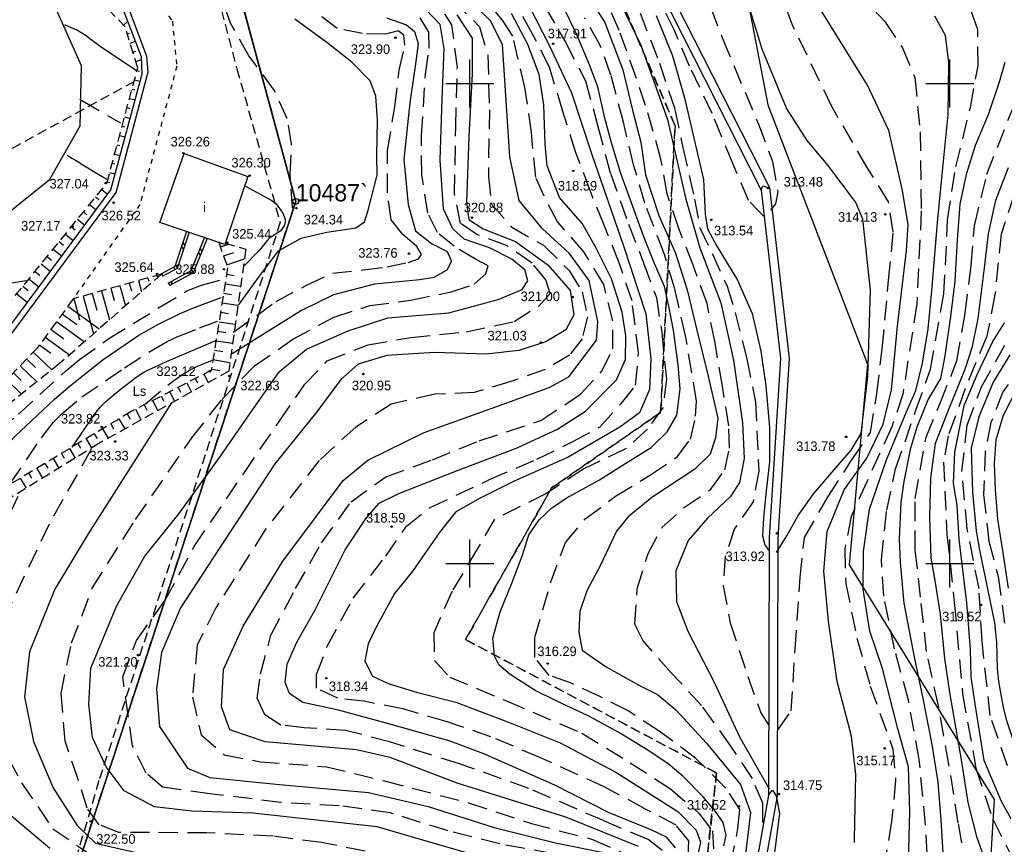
# Model space of a CAD drawing. Extents: x 4615668 to 9294084, y 5331114 to 10688993.
# Tile 95 of 181: x 4655898 to 4656001, y 5335184 to 5335270. Entities that reach past the tile are written whole.
import ezdxf
from ezdxf.enums import TextEntityAlignment as Align

# ---------------------------------------------------------------- set-up
doc = ezdxf.new("R2010")
doc.units = 0
doc.header["$MEASUREMENT"] = 0
for name, pattern in [('DROGA', [1, 0.5, -0.5]), ('GEN7', [13.75, 9.75, -1.5, 1, -1.5]), ('KONTUR', [1.5, 1, -0.5]), ('SKARPA1', [1.5, 1, -0.5]), ('UZYTEK', [1.5, 1, -0.5]), ('WARSTWICA', [3, 2, -1])]:
    doc.linetypes.add(name, pattern=pattern)
for name, color, linetype in [('1', 7, 'Continuous'), ('10', 7, 'Continuous'), ('13', 7, 'Continuous'), ('14', 7, 'Continuous'), ('17', 7, 'Continuous'), ('19', 7, 'Continuous'), ('2', 7, 'Continuous'), ('38', 7, 'Continuous'), ('45', 7, 'Continuous'), ('50', 7, 'Continuous'), ('51', 7, 'Continuous'), ('52', 7, 'Continuous'), ('59', 7, 'Continuous'), ('60', 7, 'Continuous'), ('62', 7, 'Continuous'), ('7', 4, 'GEN7'), ('9', 7, 'Continuous')]:
    doc.layers.add(name, color=color, linetype=linetype)
doc.styles.add('txt', font='TXT', dxfattribs={"height": 0.2})

# ---------------------------------------------------------------- blocks, each defined once
blk = doc.blocks.new('*M2221')
at = {"layer": '60', "color": 7, "linetype": 'Continuous'}
for p, q in [((200, 197.5), (200, 202.5)), ((250, 197.5), (250, 202.5)), ((197.5, 200), (202.5, 200)), ((247.5, 200), (252.5, 200)), ((200, 147.5), (200, 152.5)), ((250, 147.5), (250, 152.5)), ((197.5, 150), (202.5, 150)), ((247.5, 150), (252.5, 150))]:
    blk.add_line(p, q, dxfattribs=at)
blk = doc.blocks.new('WYS')
at = {"layer": '52', "color": 67, "linetype": 'Continuous'}
blk.add_circle((0, 0), 0.08, dxfattribs=at)

msp = doc.modelspace()

# ---------------------------------------------------------------- linework, layer by layer
at = {"layer": '1', "color": 2, "linetype": 'Continuous'}
msp.add_lwpolyline([(4655870.587, 5335468.295), (4655877.367, 5335426.335), (4655899.067, 5335407.035), (4655884.219, 5335384.152), (4655877.687, 5335374.085), (4655910.757, 5335310.245), (4655926.837, 5335250.755), (4655900.717, 5335171.155)], dxfattribs=at)
at = {"layer": '13', "color": 7, "linetype": 'Continuous'}
msp.add_lwpolyline([(4655915.219, 5335255.749), (4655921.85, 5335253.341), (4655919.448, 5335246.275), (4655912.67, 5335248.568)], close=True, dxfattribs=at)
at = {"layer": '17', "color": 97, "linetype": 'DROGA'}
msp.add_lwpolyline([(4655908.254, 5335277.727), (4655908.518, 5335277.527), (4655913.979, 5335269.528), (4655914.438, 5335264.825), (4655910.601, 5335250.433), (4655903.654, 5335240.607)], dxfattribs=at)
at = {"layer": '19', "color": 172, "linetype": 'Continuous'}
for p, q in [((4655915.458, 5335247.625), (4655915.742, 5335247.529)), ((4655917.317, 5335247.005), (4655917.595, 5335246.893)), ((4655914.939, 5335246.086), (4655915.127, 5335245.706)), ((4655915.075, 5335246.488), (4655915.263, 5335246.108)), ((4655916.868, 5335245.892), (4655917.033, 5335245.502)), ((4655916.709, 5335245.499), (4655916.875, 5335245.109)), ((4655914.122, 5335243.914), (4655914.254, 5335243.646)), ((4655914.308, 5335244.214), (4655914.496, 5335243.833)), ((4655915.969, 5335243.667), (4655916.135, 5335243.277)), ((4655912.846, 5335243.214), (4655912.99, 5335242.952)), ((4655915.746, 5335243.426), (4655915.864, 5335243.148)), ((4655913.575, 5335242.239), (4655913.719, 5335241.975)), ((4655913.946, 5335242.442), (4655913.827, 5335242.034))]:
    msp.add_line(p, q, dxfattribs=at)
for points in [[(4655915.458, 5335247.625), (4655914.227, 5335243.972), (4655912.846, 5335243.214)], [(4655915.742, 5335247.529), (4655914.473, 5335243.766), (4655912.99, 5335242.952)], [(4655917.317, 5335247.005), (4655915.907, 5335243.514), (4655913.575, 5335242.239)], [(4655917.595, 5335246.893), (4655916.145, 5335243.302), (4655913.719, 5335241.975)]]:
    msp.add_lwpolyline(points, dxfattribs=at)
for p in [(4655915.458, 5335247.625), (4655917.317, 5335247.005), (4655912.846, 5335243.214), (4655913.575, 5335242.239)]:
    msp.add_point(p, dxfattribs=at)
at = {"layer": '2', "color": 5, "linetype": 'Continuous'}
for p, q in [((4655910.757, 5335310.245), (4655926.837, 5335250.755)), ((4655926.837, 5335250.755), (4655910.757, 5335310.245)), ((4655926.837, 5335250.755), (4655900.717, 5335171.155)), ((4655900.717, 5335171.155), (4655926.837, 5335250.755))]:
    msp.add_line(p, q, dxfattribs=at)
at = {"layer": '2', "color": 7, "linetype": 'Continuous'}
msp.add_lwpolyline([(4656036.172, 5335469.7), (4656030.178, 5335445.941), (4656025.081, 5335436.655), (4656015.957, 5335417.469), (4656030.695, 5335405.229), (4656015.102, 5335396.918), (4656005.658, 5335368.407), (4655980.39, 5335364.286), (4655976.843, 5335342.405), (4655963.56, 5335341.56), (4655959.023, 5335319.833), (4655971.332, 5335285.182), (4655976.012, 5335260.807), (4655986.403, 5335233.793), (4655984.484, 5335212.877), (4655999.589, 5335188.436), (4655997.811, 5335159.184), (4656000.618, 5335131.708), (4656000.251, 5335129.689), (4655992.154, 5335091.844), (4655976.616, 5335069.713), (4655970.108, 5335053.159)], dxfattribs=at)
at = {"layer": '38', "color": 97, "linetype": 'Continuous'}
msp.add_lwpolyline([(4655864.669, 5335261.372), (4655866.98, 5335266.803), (4655871.759, 5335272.049), (4655876.92, 5335275.376), (4655883.423, 5335277.563), (4655889.415, 5335277.702), (4655895.941, 5335275.966), (4655897.084, 5335275.376), (4655901.725, 5335271.068), (4655904.495, 5335264.905), (4655904.356, 5335258.585), (4655901.141, 5335252.967), (4655896.188, 5335248.973), (4655890.023, 5335246.471), (4655883.769, 5335245.781), (4655877.224, 5335246.58), (4655871.197, 5335248.629), (4655866.503, 5335252.999), (4655863.852, 5335259.329)], dxfattribs=at)
at = {"layer": '45', "color": 219, "linetype": 'Continuous'}
for points in [[(4655963.579, 5335337.666), (4655957.091, 5335326.026), (4655958.902, 5335306.864), (4655958.995, 5335303.919), (4655955.712, 5335297.688), (4655963.527, 5335275.147), (4655975.295, 5335251.936), (4655977.334, 5335234.376), (4655976.134, 5335215.726), (4655976.083, 5335188.898), (4655970.056, 5335155.098), (4655990.54, 5335136.328), (4655993.324, 5335129.589), (4655989.286, 5335123.761), (4655984.694, 5335114.345), (4655990.284, 5335100.002), (4655986.644, 5335097.536), (4655982.796, 5335092.494), (4655980.447, 5335081.01), (4655968.666, 5335063.39), (4655969.177, 5335054.398)], [(4655964.529, 5335337.522), (4655958.013, 5335325.832), (4655959.801, 5335306.921), (4655959.902, 5335303.71), (4655956.69, 5335297.614), (4655964.357, 5335275.5), (4655976.17, 5335252.2), (4655978.237, 5335234.399), (4655977.034, 5335215.696), (4655976.983, 5335188.818), (4655971.029, 5335155.427), (4655991.295, 5335136.856), (4655994.343, 5335129.479), (4655990.065, 5335123.305), (4655985.676, 5335114.305), (4655991.383, 5335099.66), (4655987.27, 5335096.873), (4655983.636, 5335092.112), (4655981.293, 5335080.657), (4655969.582, 5335063.14), (4655970.076, 5335054.449)], [(4655867.271, 5335207.818), (4655888.678, 5335228.004), (4655896.686, 5335237.22), (4655907.571, 5335251.953), (4655910.819, 5335264.04), (4655910.755, 5335265.819), (4655907.965, 5335273.15), (4655899.531, 5335280.236), (4655890.148, 5335283.021), (4655869.682, 5335283.013), (4655845.586, 5335283.907)], [(4655868.295, 5335208.094), (4655889.11, 5335227.586), (4655897.154, 5335236.844), (4655908.119, 5335251.685), (4655911.477, 5335264.253), (4655911.307, 5335265.841), (4655908.475, 5335273.504), (4655899.821, 5335280.776), (4655890.236, 5335283.621), (4655869.694, 5335283.613), (4655845.608, 5335284.507)], [(4655975.295, 5335251.936), (4655975.481, 5335252.381), (4655976.073, 5335252.17)], [(4655976.083, 5335188.898), (4655976.488, 5335189.397), (4655976.883, 5335188.826)]]:
    msp.add_lwpolyline(points, dxfattribs=at)
at = {"layer": '50', "color": 245, "linetype": 'WARSTWICA'}
for points in [[(4655975.553, 5335249.227), (4655973.99, 5335250.845), (4655972.376, 5335254.69), (4655970.207, 5335259.9), (4655967.837, 5335264.857), (4655966.282, 5335268.57), (4655963.861, 5335273.476), (4655961.39, 5335278.079), (4655959.877, 5335282.379), (4655957.658, 5335286.274), (4655954.686, 5335292.262), (4655953.526, 5335295.095), (4655953.425, 5335298.231), (4655953.072, 5335301.924), (4655952.825, 5335305.586), (4655951.463, 5335310.492), (4655950.455, 5335314.893), (4655949.194, 5335318.737), (4655948.035, 5335323.451), (4655947.833, 5335328.105), (4655947.682, 5335332.556)], [(4655975.013, 5335332.184), (4655971.482, 5335328.327), (4655969.172, 5335324.969), (4655968.418, 5335322.605), (4655968.37, 5335319.767), (4655969.41, 5335315.102), (4655970.683, 5335310.325), (4655971.252, 5335307.988), (4655970.922, 5335304.299), (4655969.319, 5335299.286), (4655967.857, 5335294.841), (4655966.778, 5335288.725), (4655966.637, 5335281.631), (4655967.91, 5335276.524), (4655971.305, 5335267.659), (4655975.03, 5335258.815), (4655976.489, 5335254.907), (4655977.054, 5335251.739), (4655976.819, 5335250.509), (4655976.3, 5335249.847)], [(4655926.496, 5335250.04), (4655926.246, 5335253.603), (4655926.396, 5335256.714), (4655925.946, 5335259.374), (4655924.598, 5335262.356), (4655921.946, 5335265.919), (4655920.045, 5335269.331), (4655918.298, 5335274.184), (4655916.947, 5335277.496), (4655915.596, 5335280.557), (4655914.195, 5335283.016), (4655912.694, 5335284.321), (4655910.643, 5335285.224), (4655908.892, 5335285.475)], [(4655977.079, 5335195.724), (4655978.452, 5335197.68), (4655978.851, 5335204.079), (4655979.382, 5335211.59), (4655979.816, 5335215.732), (4655982.297, 5335219.998), (4655984.734, 5335223.775), (4655986.684, 5335226.664), (4655987.348, 5335230.708), (4655987.922, 5335235.404), (4655988.586, 5335242.514), (4655989.072, 5335247.589), (4655988.585, 5335250.7), (4655986.369, 5335254.299), (4655982.692, 5335260.566), (4655978.579, 5335269.117), (4655975.877, 5335276.45)], [(4655965.016, 5335183.121), (4655963.539, 5335184.261), (4655958.883, 5335186.229), (4655951.1, 5335189.591), (4655943.885, 5335192.156), (4655936.613, 5335194.435), (4655932.011, 5335195.632), (4655927.715, 5335195.903), (4655925.273, 5335196.188), (4655923.625, 5335197.271), (4655922.83, 5335198.98), (4655923.17, 5335201.544), (4655924.25, 5335205.573), (4655926.806, 5335210.417), (4655929.528, 5335215.175), (4655932.595, 5335219.449), (4655936.232, 5335222.07), (4655941.061, 5335223.837), (4655945.931, 5335225.81), (4655952.351, 5335227.919), (4655956.498, 5335230.654), (4655958.714, 5335233.048), (4655959.85, 5335235.384), (4655959.85, 5335238.29), (4655958.921, 5335242.086), (4655956.841, 5335245.501), (4655954.114, 5335248.636), (4655952.693, 5335251.314), (4655951.829, 5335253.29), (4655951.387, 5335257.924), (4655950.705, 5335262.632), (4655949.446, 5335267.978), (4655948.432, 5335269.528), (4655945.933, 5335272.605)], [(4655985.025, 5335272.931), (4655988.181, 5335269.481), (4655990.043, 5335266.756), (4655991.311, 5335263.665), (4655991.88, 5335258.015), (4655991.99, 5335249.752), (4655991.529, 5335240.08), (4655990.062, 5335230.653), (4655988.923, 5335227.247), (4655986.316, 5335221.539), (4655984.675, 5335217.904), (4655984.018, 5335214.542), (4655984.128, 5335210.908), (4655985.289, 5335205.26), (4655986.67, 5335200.247), (4655989.036, 5335193.676), (4655989.321, 5335190.415), (4655988.883, 5335186.142), (4655988.182, 5335181.813)], [(4655943.218, 5335271.717), (4655945.985, 5335268.951), (4655946.837, 5335265.988), (4655947.008, 5335260.289), (4655946.894, 5335253.337), (4655947.236, 5335250.46), (4655949.338, 5335248.067), (4655952.633, 5335246.186), (4655955.304, 5335243.565), (4655956.667, 5335241.343), (4655957.235, 5335238.721), (4655956.667, 5335236.442), (4655955.36, 5335234.732), (4655952.804, 5335233.251), (4655949.224, 5335231.97), (4655945.417, 5335230.83), (4655941.327, 5335230.659), (4655936.782, 5335229.633), (4655933.089, 5335227.24), (4655929.282, 5335223.764), (4655923.622, 5335216.494), (4655918.509, 5335208.402), (4655916.577, 5335204.527), (4655916.074, 5335199.087), (4655916.983, 5335195.155), (4655919.369, 5335193.103), (4655923.119, 5335192.362), (4655930.05, 5335191.85), (4655936.072, 5335190.368), (4655944.843, 5335188.099), (4655951.376, 5335185.934), (4655957.739, 5335184.281), (4655961.205, 5335182.742)], [(4655920.328, 5335237.114), (4655924.809, 5335240.339), (4655928.025, 5335242.049), (4655930.655, 5335243.27), (4655933.87, 5335243.612), (4655936.34, 5335243.94), (4655938.532, 5335244.38), (4655939.604, 5335244.771), (4655939.945, 5335245.211), (4655939.458, 5335246.041), (4655937.996, 5335247.312), (4655936.779, 5335248.827), (4655936.389, 5335251.661), (4655936.389, 5335256.058), (4655937.163, 5335260.612), (4655937.602, 5335264.423), (4655938.186, 5335267.013), (4655938.089, 5335268.088), (4655937.504, 5335268.528), (4655936.189, 5335268.186), (4655933.802, 5335268.235), (4655931.132, 5335268.764), (4655927.625, 5335271.402)], [(4655975.474, 5335186.036), (4655975.474, 5335188.051), (4655974.395, 5335190.626), (4655972.163, 5335193.984), (4655969.112, 5335198.238), (4655965.95, 5335201.634), (4655963.02, 5335204.964), (4655962.164, 5335206.718), (4655962.387, 5335210.375), (4655963.54, 5335214.07), (4655964.991, 5335216.794), (4655967.327, 5335218.895), (4655970.08, 5335220.761), (4655971.531, 5335222.776), (4655972.015, 5335225.053), (4655971.941, 5335227.366), (4655971.271, 5335231.508), (4655970.489, 5335236.192), (4655969.671, 5335240.11), (4655968.226, 5335244.117), (4655966.738, 5335247.923), (4655965.51, 5335251.543), (4655964.877, 5335255.162), (4655963.28, 5335260.731), (4655962.313, 5335263.567), (4655960.527, 5335268.567), (4655958.853, 5335272.336)], [(4655992.76, 5335179.767), (4655992.431, 5335185.749), (4655991.777, 5335192.614), (4655990.655, 5335198.788), (4655989.184, 5335204.146), (4655988.089, 5335209.634), (4655987.845, 5335213.457), (4655988.393, 5335218.589), (4655989.322, 5335222.879), (4655991.428, 5335228.998), (4655992.957, 5335233.258), (4655994.353, 5335241.106), (4655994.735, 5335248.83), (4655995.583, 5335254.359), (4655997.115, 5335260.534), (4655997.908, 5335264.882), (4655997.881, 5335268.614), (4655996.841, 5335271.632)], [(4655967.702, 5335182.533), (4655967.764, 5335184.138), (4655966.471, 5335185.743), (4655963.209, 5335187.472), (4655958.962, 5335189.756), (4655952.272, 5335192.805), (4655947.164, 5335194.966), (4655942.486, 5335196.571), (4655937.993, 5335197.867), (4655933.931, 5335198.67), (4655931.223, 5335198.979), (4655929.007, 5335200.028), (4655929.007, 5335201.448), (4655930.115, 5335204.411), (4655932.822, 5335209.399), (4655936.207, 5335213.782), (4655938.361, 5335216.93), (4655940.823, 5335218.844), (4655947.031, 5335221.779), (4655951.954, 5335223.878), (4655955.709, 5335225.73), (4655958.54, 5335227.273), (4655960.756, 5335229.743), (4655962.233, 5335231.595), (4655962.541, 5335234.928), (4655961.864, 5335240.389), (4655960.51, 5335244.34), (4655958.971, 5335248.291), (4655957.494, 5335251.872), (4655956.017, 5335255.822), (4655954.67, 5335260.104), (4655953.254, 5335264.734), (4655951.469, 5335268.253), (4655949.869, 5335271.154)], [(4655952.787, 5335271.061), (4655954.923, 5335267.329), (4655957.016, 5335263.316), (4655958.308, 5335258.562), (4655959.601, 5335253.685), (4655961.509, 5335248.376), (4655963.104, 5335244.26), (4655964.397, 5335240.741), (4655964.951, 5335237.099), (4655965.442, 5335232.261), (4655965.073, 5335229.236), (4655963.472, 5335227.013), (4655961.195, 5335224.976), (4655956.825, 5335222.877), (4655952.886, 5335220.284), (4655947.532, 5335217.63), (4655945.763, 5335214.572), (4655943.117, 5335210.127), (4655941.209, 5335205.806), (4655941.27, 5335202.904), (4655942.871, 5335201.176), (4655948.779, 5335198.706), (4655956.633, 5335195.343), (4655961.68, 5335192.256), (4655965.865, 5335189.54), (4655968.82, 5335187.009), (4655970.235, 5335185.157), (4655970.358, 5335183.305)], [(4655962.695, 5335270.375), (4655964.728, 5335265.138), (4655966.327, 5335260.324), (4655967.146, 5335256.369), (4655968.374, 5335250.982), (4655968.932, 5335247.997), (4655970.197, 5335245.31), (4655971.759, 5335241.914), (4655972.613, 5335239.175), (4655973.803, 5335234.361), (4655974.734, 5335229.846), (4655975.066, 5335222.628), (4655974.471, 5335219.456), (4655972.537, 5335216.657), (4655971.569, 5335213.747), (4655971.348, 5335210.701), (4655972.092, 5335206.857), (4655973.914, 5335201.241), (4655975.291, 5335197.472), (4655976.072, 5335196.203)], [(4655937.001, 5335182.481), (4655929.506, 5335183.945), (4655924.433, 5335184.617), (4655917.541, 5335184.953), (4655911.607, 5335185.001), (4655908.414, 5335184.995), (4655906.356, 5335185.811), (4655905.112, 5335187.539), (4655904.155, 5335190.515), (4655902.815, 5335194.499), (4655902.384, 5335199.492), (4655903.482, 5335204.743), (4655905.636, 5335210.455), (4655910.135, 5335217.608), (4655916.012, 5335226.114), (4655919.122, 5335230.098), (4655922.52, 5335233.602), (4655926.541, 5335236.386), (4655930.8, 5335238.691), (4655934.533, 5335239.891), (4655938.793, 5335240.467), (4655943.036, 5335241.318), (4655945.429, 5335242.134), (4655946.626, 5335243.19), (4655946.865, 5335244.054), (4655945.573, 5335244.726), (4655943.323, 5335246.071), (4655941.601, 5335247.511), (4655940.595, 5335249.527), (4655939.972, 5335253.531), (4655939.924, 5335257.611), (4655940.355, 5335263.996), (4655940.736, 5335266.695), (4655940.688, 5335268.375), (4655939.779, 5335269.864)], [(4655953.647, 5335182.781), (4655948.079, 5335183.806), (4655942.707, 5335185.157), (4655936.685, 5335187.038), (4655931.345, 5335187.779), (4655925.266, 5335188.121), (4655917.88, 5335189.032), (4655912.937, 5335189.716), (4655911.256, 5335191.177), (4655909.836, 5335194.026), (4655909.381, 5335197.218), (4655908.813, 5335201.206), (4655910.232, 5335204.999), (4655913.243, 5335209.215), (4655916.254, 5335214.8), (4655921.417, 5335222.411), (4655925.109, 5335227.825), (4655927.78, 5335231.7), (4655930.109, 5335234.15), (4655934.37, 5335235.802), (4655938.836, 5335236.581), (4655944.574, 5335237.151), (4655949.574, 5335238.234), (4655952.187, 5335239.886), (4655953.324, 5335241.14), (4655952.869, 5335242.565), (4655951.449, 5335244.331), (4655948.779, 5335246.155), (4655945.711, 5335247.294), (4655944.006, 5335248.434), (4655943.383, 5335251.539), (4655943.496, 5335258.548), (4655943.667, 5335264.726), (4655943.096, 5335269.164), (4655942.36, 5335270.31)], [(4655972.16, 5335181.626), (4655972.898, 5335185.405), (4655973.084, 5335187.383), (4655971.633, 5335189.622), (4655968.508, 5335192.719), (4655964.687, 5335195.538), (4655961.451, 5335197.665), (4655958.512, 5335199.158), (4655955.461, 5335200.576), (4655953.229, 5335201.36), (4655951.74, 5335203.226), (4655951.74, 5335205.315), (4655953.381, 5335211), (4655954.944, 5335215.216), (4655956.99, 5335217.679), (4655960.152, 5335220.03), (4655963.794, 5335222.253), (4655966.584, 5335224.156), (4655967.96, 5335225.985), (4655968.481, 5335228.373), (4655968.593, 5335229.94), (4655967.44, 5335236.747), (4655966.324, 5335241.635), (4655965.208, 5335245.329), (4655963.202, 5335250.562), (4655962.012, 5335254.555), (4655960.97, 5335258.996), (4655959.668, 5335263.921), (4655958.484, 5335267.143), (4655956.921, 5335269.868)], [(4655904.318, 5335261.412), (4655904.637, 5335261.226), (4655908.582, 5335258.93)], [(4656001.133, 5335176.679), (4655998.65, 5335178.361), (4655996.747, 5335180.981), (4655995.844, 5335185.995), (4655994.877, 5335192.09), (4655993.781, 5335198.204), (4655992.529, 5335203.871), (4655991.917, 5335209.5), (4655991.368, 5335214.449), (4655991.339, 5335219.792), (4655992.5, 5335226.197), (4655993.951, 5335229.735), (4655995.693, 5335234.135), (4655996.563, 5335239.116), (4655997.176, 5335244.113), (4655997.53, 5335248.221), (4655998.82, 5335253.591), (4656001.655, 5335260.78)], [(4656001.665, 5335251.471), (4656000.302, 5335247.341), (4655999.668, 5335241.011), (4655998.833, 5335236.723), (4655996.565, 5335231.245), (4655994.795, 5335226.321), (4655994.296, 5335223.571), (4655994.664, 5335216.034), (4655995.432, 5335209), (4655996.299, 5335199.448), (4655997.668, 5335191.711), (4655999.433, 5335186.38), (4656001.704, 5335181.891)], [(4655886.395, 5335214.946), (4655890.647, 5335220.967), (4655892.593, 5335223.649), (4655893.699, 5335224.881), (4655897.951, 5335228.595), (4655902.854, 5335233.061), (4655904.301, 5335234.266), (4655907.357, 5335236.473), (4655912.65, 5335239.721), (4655915.486, 5335241.421), (4655917.002, 5335242.029), (4655919.554, 5335242.731)], [(4655897.092, 5335221.356), (4655900.344, 5335226.123), (4655901.574, 5335227.698), (4655902.498, 5335228.665), (4655904.547, 5335230.389), (4655908.999, 5335233.399), (4655911.93, 5335235.299), (4655913.452, 5335236.159), (4655914.55, 5335236.675), (4655916.804, 5335237.564), (4655918.805, 5335238.317)], [(4656000.961, 5335191.945), (4655999.171, 5335197.174), (4655998.321, 5335204.943), (4655998.01, 5335210.406), (4655996.765, 5335216.651), (4655996.224, 5335222.61), (4655996.768, 5335227.449), (4655998.247, 5335231.43), (4656000.893, 5335236.113)], [(4655911.201, 5335229.686), (4655913.502, 5335231.593), (4655914.141, 5335232.098), (4655914.471, 5335232.34), (4655914.978, 5335232.685), (4655915.499, 5335233.007), (4655915.765, 5335233.159), (4655916.307, 5335233.441), (4655916.583, 5335233.571), (4655917.004, 5335233.751), (4655918.255, 5335234.252)], [(4656002.729, 5335234.136), (4656000.492, 5335230.899), (4655999.247, 5335227.707), (4655998.659, 5335224.653), (4655998.486, 5335220.212), (4655999.04, 5335215.343), (4656000.009, 5335211.666), (4656000.666, 5335206.808)], [(4655905.52, 5335224.921), (4655901.136, 5335217.105), (4655896.947, 5335208.311), (4655895.535, 5335204.403), (4655894.714, 5335199.306), (4655895.542, 5335195.3), (4655898.27, 5335190.17), (4655901.533, 5335185.383), (4655905.705, 5335182.519)]]:
    msp.add_lwpolyline(points, dxfattribs=at)
at = {"layer": '50', "color": 7, "linetype": 'Continuous'}
for points in [[(4655951.092, 5335285.91), (4655951.947, 5335284.291), (4655955.696, 5335278.632), (4655959.737, 5335273.369), (4655962.761, 5335267.04), (4655965.563, 5335259.292), (4655967.456, 5335250.998), (4655968.932, 5335245.909), (4655971.12, 5335240.197), (4655972.445, 5335234.196), (4655973.353, 5335227.686), (4655973.543, 5335223.964), (4655973.05, 5335221.458), (4655972.104, 5335220.014), (4655969.718, 5335217.736), (4655967.715, 5335215.436), (4655966.427, 5335212.246), (4655966.503, 5335209.056), (4655967.677, 5335205.979), (4655970.399, 5335200.721), (4655973.049, 5335194.948), (4655976.151, 5335189.541)], [(4655985.044, 5335183.962), (4655985.038, 5335184.292), (4655985.189, 5335191.053), (4655984.735, 5335195.041), (4655983.221, 5335200.738), (4655982.31, 5335207.02), (4655981.855, 5335212.223), (4655982.196, 5335216.363), (4655983.97, 5335220.698), (4655986.318, 5335224.002), (4655988.022, 5335227.534), (4655988.892, 5335231.105), (4655989.53, 5335237.757), (4655990.439, 5335245.619), (4655990.628, 5335248.316), (4655990.022, 5335251.886), (4655988.621, 5335258.129), (4655986.387, 5335262.877), (4655980.601, 5335272.242), (4655977.616, 5335278.191)], [(4655962.527, 5335183.522), (4655954.967, 5335186.59), (4655943.656, 5335190.121), (4655936.653, 5335192.818), (4655933.17, 5335193.61), (4655923.647, 5335194.445), (4655919.982, 5335195.706), (4655919.088, 5335198.092), (4655919.319, 5335201.97), (4655921.339, 5335206.485), (4655925.493, 5335213.281), (4655931.783, 5335221.674), (4655934.333, 5335223.792), (4655940.193, 5335226.683), (4655947.176, 5335229.172), (4655953.244, 5335231.356), (4655955.276, 5335232.482), (4655958.167, 5335236.293), (4655958.306, 5335238.249), (4655957.386, 5335242.522), (4655955.308, 5335245.359), (4655952.538, 5335247.906), (4655950.115, 5335250.858), (4655949.135, 5335255.394), (4655948.385, 5335267.087), (4655947.115, 5335269.576), (4655944.345, 5335272.296)], [(4655890.102, 5335217.258), (4655893.304, 5335221.473), (4655894.647, 5335223.124), (4655897.556, 5335226.241), (4655901.709, 5335230.155), (4655903.356, 5335231.572), (4655906.762, 5335234.269), (4655910.495, 5335236.805), (4655912.459, 5335237.924), (4655914.804, 5335239.082), (4655916.011, 5335239.579), (4655919.063, 5335240.734)], [(4656001.209, 5335234.758), (4655999.471, 5335231.918), (4655997.985, 5335228.32), (4655997.176, 5335225.024), (4655997.316, 5335220.47)], [(4655997.316, 5335220.47), (4655997.72, 5335216.429), (4655998.045, 5335214.426), (4655998.857, 5335210.571), (4655999.614, 5335206.832), (4655999.833, 5335204.811), (4655999.909, 5335202.087), (4656000.034, 5335200.732), (4656000.529, 5335198.012), (4656000.869, 5335196.671), (4656001.519, 5335194.689), (4656002.462, 5335192.445), (4656003.014, 5335191.365)], [(4655976.883, 5335188.826), (4655977.211, 5335186.971), (4655976.643, 5335182.376), (4655975.848, 5335174.476), (4655975.281, 5335167.928), (4655974.94, 5335162.155), (4655975.243, 5335160.94), (4655976.758, 5335160.446), (4655979.029, 5335160.636), (4655981.642, 5335161.928), (4655984.028, 5335163.599), (4655985.837, 5335165.795), (4655986.443, 5335167.922), (4655986.481, 5335169.669), (4655985.8, 5335171.985), (4655985.383, 5335174.416), (4655985.16, 5335179.214)]]:
    msp.add_lwpolyline(points, dxfattribs=at)
at = {"layer": '50', "color": 216, "linetype": 'Continuous'}
for points in [[(4655971.427, 5335183.59), (4655971.683, 5335184.714), (4655971.362, 5335186.043), (4655970.571, 5335187.2), (4655969.247, 5335188.743), (4655967.137, 5335190.874), (4655965.619, 5335192.138), (4655963.611, 5335193.51), (4655960.497, 5335195.411), (4655957.356, 5335197.125), (4655953.944, 5335198.705), (4655951.764, 5335199.777), (4655949.158, 5335201.448), (4655947.983, 5335202.477), (4655947.534, 5335203.377), (4655947.366, 5335205.231), (4655948.135, 5335207.975), (4655949.353, 5335210.975), (4655950.442, 5335213.874), (4655951.126, 5335215.995), (4655952.173, 5335217.56), (4655953.477, 5335218.803), (4655954.994, 5335219.831), (4655958.471, 5335221.748), (4655961.227, 5335223.462), (4655963.867, 5335225.124), (4655965.533, 5335226.753), (4655966.516, 5335228.489), (4655966.858, 5335231.232), (4655966.666, 5335233.696), (4655966.194, 5335237.344), (4655965.681, 5335239.83), (4655965.233, 5335241.888), (4655964.207, 5335244.266), (4655963.081, 5335247.06), (4655961.82, 5335250.596), (4655960.69, 5335253.647), (4655959.729, 5335256.84), (4655959.045, 5335259.412), (4655958.299, 5335262.677), (4655957.422, 5335264.992), (4655956.14, 5335268.035), (4655954.159, 5335272.216)], [(4655957.432, 5335271.911), (4655959.026, 5335269.406), (4655960.904, 5335264.446), (4655961.901, 5335260.256), (4655962.782, 5335256.911), (4655963.281, 5335253.528), (4655964.658, 5335249.278), (4655966.383, 5335245.357), (4655967.609, 5335241.529), (4655968.605, 5335237.338), (4655969.755, 5335232.686), (4655970.789, 5335228.172), (4655970.559, 5335226.134), (4655969.984, 5335224.404), (4655968.413, 5335222.866), (4655963.928, 5335219.906), (4655961.442, 5335217.885), (4655960.254, 5335216.386), (4655958.567, 5335212.849), (4655957.149, 5335210.158), (4655956.421, 5335208.005), (4655956.309, 5335205.872), (4655956.654, 5335203.989), (4655959.184, 5335202.259), (4655962.634, 5335200.298), (4655964.512, 5335199.375), (4655966.428, 5335197.761), (4655969.603, 5335194.314), (4655973.168, 5335190.008), (4655974.196, 5335187.067), (4655973.544, 5335181.608)], [(4655976.921, 5335214.166), (4655977.999, 5335215.905), (4655979.17, 5335218.021), (4655980.8, 5335220.324), (4655983.096, 5335223.003), (4655984.689, 5335224.836), (4655985.72, 5335226.575), (4655986.423, 5335232.498), (4655986.705, 5335241.497), (4655985.919, 5335248.901), (4655985.164, 5335250.651), (4655982.303, 5335254.502), (4655980.1, 5335257.087), (4655977.944, 5335260.471), (4655975.418, 5335266.605), (4655973.824, 5335271.869)], [(4655946.659, 5335182.292), (4655940.068, 5335184.206), (4655935.321, 5335185.596), (4655922.364, 5335187.023), (4655916.021, 5335187.234), (4655912.115, 5335187.655), (4655908.974, 5335189.336), (4655907.083, 5335191.822), (4655905.655, 5335194.897), (4655905.279, 5335198.383), (4655905.489, 5335202.133), (4655908.18, 5335208.647), (4655911.12, 5335213.787), (4655914.684, 5335218.238), (4655919.01, 5335224.22), (4655922.112, 5335228.713), (4655925.094, 5335233.01), (4655927.95, 5335235.369), (4655932.276, 5335237.265), (4655936.421, 5335238.635), (4655942.763, 5335239.141), (4655947.929, 5335240.531), (4655950.408, 5335241.584), (4655950.996, 5335242.469), (4655950.702, 5335243.607), (4655949.358, 5335244.744), (4655947.005, 5335245.924), (4655944.359, 5335246.808), (4655943.184, 5335247.887), (4655942.218, 5335249.993), (4655941.882, 5335255.041), (4655942.092, 5335261.402), (4655942.301, 5335266.688), (4655941.881, 5335269.174), (4655940.369, 5335270.732)], [(4655966.382, 5335183.394), (4655965.467, 5335184.495), (4655963.851, 5335185.259), (4655959.474, 5335187.049), (4655953.803, 5335189.924), (4655946.408, 5335193.185), (4655942.932, 5335194.5), (4655936.407, 5335196.365), (4655931.275, 5335197.73), (4655929.019, 5335198.22), (4655927.586, 5335198.556), (4655926.184, 5335199.473), (4655925.726, 5335200.636), (4655925.94, 5335202.532), (4655926.946, 5335204.825), (4655928.832, 5335208.114), (4655931.973, 5335214.445), (4655934.105, 5335217.65), (4655935.538, 5335219.301), (4655937.58, 5335220.31), (4655943.578, 5335222.682), (4655949.908, 5335225.09), (4655954.085, 5335227.017), (4655957.012, 5335228.882), (4655960.236, 5335232.174), (4655961.182, 5335234.284), (4655961.212, 5335236.761), (4655960.846, 5335239.207), (4655959.718, 5335242.674), (4655958.133, 5335245.885), (4655956.7, 5335248.423), (4655954.291, 5335251.145), (4655953.015, 5335254.467), (4655952.802, 5335256.7), (4655952.68, 5335260.813), (4655952.192, 5335263.963), (4655951.003, 5335267.082), (4655949.3, 5335270.339)], [(4655951.175, 5335271.037), (4655953.201, 5335267.106), (4655955.544, 5335262.046), (4655957.706, 5335255.54), (4655960.941, 5335246.222), (4655963.283, 5335239.039), (4655963.823, 5335234.365), (4655963.687, 5335231.157), (4655962.651, 5335228.717), (4655960.58, 5335227.226), (4655955.22, 5335224.109), (4655949.511, 5335221.561), (4655946.043, 5335219.845), (4655943.52, 5335218.399), (4655941.764, 5335216.23), (4655939.016, 5335212.255), (4655937.124, 5335209.905), (4655935.232, 5335206.472), (4655934.377, 5335204.665), (4655934.019, 5335202.831), (4655934.829, 5335201.295), (4655936.451, 5335200.527), (4655939.514, 5335199.579), (4655943.523, 5335198.585), (4655949.005, 5335196.474), (4655954.365, 5335194.35), (4655960.175, 5335191.278), (4655966.645, 5335187.183), (4655968.537, 5335185.241), (4655968.987, 5335183.976), (4655968.537, 5335181.852)], [(4655943.598, 5335270.19), (4655945.194, 5335267.747), (4655945.194, 5335264.04), (4655944.858, 5335257.509), (4655944.608, 5335250.625), (4655944.86, 5335248.855), (4655946.372, 5335247.886), (4655949.732, 5335246.58), (4655953.093, 5335244.137), (4655955.403, 5335241.483), (4655955.812, 5335238.935), (4655954.972, 5335237.376), (4655952.872, 5335236.112), (4655950.058, 5335235.227), (4655946.656, 5335234.848), (4655941.279, 5335235.017), (4655936.304, 5335234.68), (4655933.322, 5335233.795), (4655931.516, 5335232.194), (4655929.038, 5335228.824), (4655924.637, 5335223.413), (4655919.345, 5335215.324), (4655914.82, 5335208.398), (4655912.846, 5335203.764), (4655912.342, 5335199.972), (4655912.638, 5335196.032), (4655915.57, 5335191.7), (4655917.888, 5335190.723), (4655925.137, 5335190.013), (4655934.419, 5335189.17), (4655940.61, 5335187.708), (4655947.499, 5335185.517), (4655953.883, 5335183.916), (4655959.049, 5335182.863)], [(4655936.285, 5335269.887), (4655938.38, 5335269.154), (4655939.208, 5335268.47), (4655939.597, 5335267.199), (4655939.354, 5335265.343), (4655938.725, 5335261.019), (4655938.092, 5335255.106), (4655938.53, 5335250.416), (4655939.31, 5335247.679), (4655940.962, 5335246.377), (4655942.618, 5335245.547), (4655943.057, 5335244.521), (4655942.57, 5335243.592), (4655941.206, 5335242.81), (4655939.744, 5335242.566), (4655935.019, 5335242.126), (4655930.781, 5335241.003), (4655927.431, 5335239.396), (4655923.924, 5335237.198), (4655920.222, 5335234.852)], [(4655920.855, 5335239.934), (4655923.047, 5335242.963), (4655925.044, 5335245.602), (4655927.383, 5335246.921), (4655930.062, 5335247.556), (4655933.082, 5335247.996), (4655934.008, 5335248.631), (4655934.391, 5335249.834), (4655935.317, 5335253.499), (4655935.268, 5335255.551), (4655935.365, 5335259.216), (4655935.17, 5335261.708), (4655934.586, 5335263.32), (4655932.686, 5335265.275), (4655930.064, 5335267.309), (4655926.751, 5335269.752)], [(4655964.374, 5335270.115), (4655966.061, 5335265.932), (4655967.367, 5335261.4), (4655968.445, 5335256.746), (4655969.289, 5335253.033), (4655969.476, 5335249.414), (4655969.711, 5335247.909), (4655970.695, 5335246.076), (4655972.844, 5335242.534), (4655974.391, 5335239.055), (4655975.281, 5335235.154), (4655975.797, 5335231.534), (4655976.171, 5335227.187), (4655976.171, 5335223.614), (4655975.843, 5335220.606), (4655975.562, 5335217.786), (4655975.468, 5335215.905), (4655975.703, 5335214.965), (4655976.077, 5335214.401)], [(4655990.658, 5335181.968), (4655990.811, 5335187.158), (4655990.656, 5335191.824), (4655989.545, 5335195.784), (4655987.935, 5335202.088), (4655986.634, 5335205.983), (4655985.944, 5335210.366), (4655985.983, 5335214.287), (4655986.596, 5335218.67), (4655988.352, 5335223.822), (4655990.46, 5335228.82), (4655991.418, 5335231.05), (4655992.108, 5335233.894), (4655992.721, 5335237.47), (4655993.105, 5335241.43), (4655993.679, 5335248.547), (4655994.331, 5335255.274), (4655994.79, 5335259.811), (4655994.867, 5335265.204), (4655994.522, 5335268.048), (4655993.411, 5335270.048)], [(4655910.212, 5335264.392), (4655906.701, 5335266.715), (4655906.464, 5335266.879), (4655906.004, 5335267.228), (4655905.4, 5335267.705), (4655905.091, 5335267.935), (4655904.773, 5335268.151), (4655904.609, 5335268.251), (4655904.015, 5335268.576), (4655903.612, 5335268.775), (4655902.795, 5335269.154)], [(4656000.688, 5335265.217), (4656000.114, 5335263.172), (4655998.96, 5335259.765), (4655997.614, 5335256.571), (4655996.677, 5335253.57), (4655996.015, 5335250.463), (4655995.716, 5335246.755), (4655995.481, 5335242.437), (4655995.032, 5335238.751), (4655994.457, 5335234.658), (4655993.987, 5335232.3), (4655992.705, 5335230.157), (4655991.53, 5335227.243), (4655990.846, 5335224.907), (4655990.167, 5335221.559), (4655989.867, 5335219.395), (4655989.675, 5335215.58), (4655989.783, 5335213.11), (4655990.168, 5335208.888), (4655991.235, 5335203.307), (4655992.153, 5335198.957), (4655993.091, 5335194.147), (4655993.709, 5335190.255), (4655994.029, 5335186.269), (4655994.286, 5335182.272)], [(4655903.011, 5335255.555), (4655903.046, 5335255.535), (4655903.063, 5335255.525), (4655903.074, 5335255.519), (4655903.08, 5335255.515), (4655903.089, 5335255.51), (4655903.1, 5335255.503), (4655903.106, 5335255.5), (4655903.115, 5335255.495), (4655903.123, 5335255.49), (4655903.128, 5335255.487), (4655903.583, 5335255.214), (4655903.886, 5335255.031), (4655904.291, 5335254.788), (4655904.493, 5335254.666), (4655906.313, 5335253.571), (4655906.919, 5335253.206), (4655907.223, 5335253.023)], [(4656000.956, 5335179.311), (4655999.588, 5335180.597), (4655998.669, 5335182.011), (4655997.815, 5335184.454), (4655996.878, 5335188.126), (4655996.215, 5335192.348), (4655994.957, 5335199.575), (4655994.444, 5335203.111), (4655993.978, 5335207.704), (4655993.422, 5335211.261), (4655993.016, 5335213.576), (4655992.888, 5335217.868), (4655992.974, 5335221.918), (4655993.487, 5335225.554), (4655994.833, 5335228.983), (4655996.605, 5335233.382), (4655997.311, 5335235.632), (4655997.909, 5335238.547), (4655998.592, 5335243.843), (4655998.998, 5335247.379), (4655999.766, 5335250.88), (4656001.091, 5335254.288)], [(4655921.589, 5335252.339), (4655924.341, 5335250.834), (4655924.792, 5335250.491), (4655925.492, 5335249.529), (4655925.733, 5335248.893), (4655925.742, 5335248.576), (4655925.666, 5335248.262), (4655925.292, 5335247.671), (4655924.041, 5335246.869), (4655923.04, 5335245.665), (4655921.389, 5335243.959)], [(4655899.007, 5335242.521), (4655897.023, 5335242.185), (4655896.143, 5335241.863), (4655895.609, 5335241.51), (4655894.625, 5335240.659), (4655892.387, 5335238.505), (4655891.326, 5335237.376), (4655888.472, 5335234.051), (4655886.982, 5335232.073), (4655886.332, 5335231), (4655886.01, 5335230.309), (4655885.636, 5335228.854), (4655885.353, 5335226.837)], [(4656001.348, 5335186.406), (4656000.329, 5335188.235), (4655998.535, 5335192.488), (4655997.557, 5335198.595), (4655997.176, 5335201.212), (4655997.122, 5335204.048), (4655996.744, 5335208.919), (4655995.929, 5335215.571), (4655995.711, 5335219.061), (4655995.331, 5335221.406), (4655995.494, 5335224.623), (4655996.471, 5335229.501), (4655997.83, 5335232.773), (4655999.46, 5335236.153), (4656000.656, 5335238.116)], [(4655903.554, 5335225.128), (4655905.855, 5335228.54), (4655906.137, 5335228.927), (4655906.34, 5335229.172), (4655906.482, 5335229.331), (4655906.776, 5335229.638), (4655907.007, 5335229.86), (4655907.487, 5335230.288), (4655907.987, 5335230.699), (4655909.007, 5335231.5), (4655909.718, 5335232.06), (4655910.078, 5335232.331), (4655910.63, 5335232.714), (4655911.011, 5335232.948), (4655911.207, 5335233.056), (4655911.508, 5335233.207), (4655912.587, 5335233.705), (4655913.309, 5335234.03), (4655914.76, 5335234.662), (4655918.512, 5335236.268)], [(4656001.949, 5335231.234), (4656000.505, 5335228.444), (4655999.766, 5335225.901), (4655999.59, 5335223.464), (4655999.696, 5335220.745), (4655999.944, 5335217.656), (4656000.472, 5335214.124), (4656001.035, 5335210.451)], [(4655913.904, 5335229.773), (4655909.829, 5335223.369), (4655905.209, 5335216.123), (4655901.729, 5335210.345), (4655899.083, 5335203.815), (4655898.579, 5335199.138), (4655899.503, 5335194.462), (4655901.557, 5335189.646), (4655904.077, 5335185.728), (4655905.967, 5335183.874), (4655910.083, 5335182.947)], [(4655901.213, 5335183.327), (4655897.012, 5335186.866), (4655895.598, 5335188.788), (4655892.784, 5335193.507), (4655891.398, 5335196.751), (4655891.062, 5335200.837), (4655891.944, 5335205.151), (4655894.002, 5335211.681), (4655897.908, 5335220.022)]]:
    msp.add_lwpolyline(points, dxfattribs=at)
at = {"layer": '51', "color": 3, "linetype": 'Continuous'}
for p, q in [((4655908.885, 5335269.109), (4655909.337, 5335269.545)), ((4655909.277, 5335268.21), (4655909.531, 5335268.289)), ((4655909.572, 5335267.255), (4655910.142, 5335267.431)), ((4655909.868, 5335266.299), (4655910.183, 5335266.397)), ((4655910.163, 5335265.344), (4655910.765, 5335265.53)), ((4655910.293, 5335264.385), (4655910.552, 5335264.316)), ((4655910.035, 5335263.419), (4655910.611, 5335263.265)), ((4655909.777, 5335262.453), (4655910.064, 5335262.376)), ((4655909.519, 5335261.487), (4655910.092, 5335261.334)), ((4655909.261, 5335260.521), (4655909.547, 5335260.444)), ((4655909.003, 5335259.554), (4655909.573, 5335259.402)), ((4655908.745, 5335258.588), (4655909.029, 5335258.512)), ((4655908.487, 5335257.622), (4655909.054, 5335257.471)), ((4655908.229, 5335256.656), (4655908.512, 5335256.581)), ((4655907.972, 5335255.69), (4655908.535, 5335255.539)), ((4655907.714, 5335254.724), (4655907.994, 5335254.649)), ((4655907.456, 5335253.757), (4655908.016, 5335253.608)), ((4655906.62, 5335251.988), (4655907.23, 5335251.492)), ((4655907.198, 5335252.791), (4655907.477, 5335252.717)), ((4655905.989, 5335251.213), (4655906.312, 5335250.95)), ((4655905.357, 5335250.437), (4655906.04, 5335249.881)), ((4655904.095, 5335248.886), (4655904.851, 5335248.271)), ((4655904.726, 5335249.662), (4655905.086, 5335249.369)), ((4655903.464, 5335248.111), (4655903.86, 5335247.788)), ((4655902.832, 5335247.335), (4655903.661, 5335246.661)), ((4655901.57, 5335245.784), (4655902.471, 5335245.05)), ((4655902.201, 5335246.56), (4655902.634, 5335246.208)), ((4655918.984, 5335246.016), (4655919.815, 5335246.305)), ((4655900.938, 5335245.009), (4655901.407, 5335244.627)), ((4655919.313, 5335245.071), (4655920.382, 5335245.444)), ((4655919.642, 5335244.127), (4655921.477, 5335244.766)), ((4655900.307, 5335244.233), (4655901.281, 5335243.44)), ((4655899.044, 5335242.682), (4655900.092, 5335241.83)), ((4655899.676, 5335243.457), (4655900.181, 5335243.046)), ((4655911.416, 5335242.77), (4655911.513, 5335242.423)), ((4655912.379, 5335243.039), (4655912.444, 5335242.807)), ((4655919.631, 5335243.153), (4655920.425, 5335243.026)), ((4655898.413, 5335241.906), (4655898.955, 5335241.465)), ((4655907.563, 5335241.696), (4655907.918, 5335240.422)), ((4655908.526, 5335241.965), (4655909.107, 5335239.88)), ((4655909.489, 5335242.233), (4655909.715, 5335241.423)), ((4655910.453, 5335242.502), (4655910.776, 5335241.344)), ((4655919.473, 5335242.165), (4655921.081, 5335241.909)), ((4655897.782, 5335241.131), (4655898.902, 5335240.219)), ((4655903.71, 5335240.623), (4655904.323, 5335238.422)), ((4655904.673, 5335240.891), (4655905.771, 5335236.953)), ((4655905.636, 5335241.159), (4655906.121, 5335239.422)), ((4655906.6, 5335241.428), (4655907.439, 5335238.417)), ((4655919.316, 5335241.178), (4655920.13, 5335241.048)), ((4655903.098, 5335239.847), (4655906.354, 5335237.465)), ((4655919.158, 5335240.19), (4655920.807, 5335239.927)), ((4655902.508, 5335239.039), (4655904.046, 5335237.914)), ((4655919.001, 5335239.202), (4655919.835, 5335239.069)), ((4655901.917, 5335238.232), (4655904.814, 5335236.114)), ((4655918.843, 5335238.215), (4655920.532, 5335237.946)), ((4655900.737, 5335236.618), (4655903.273, 5335234.763)), ((4655901.327, 5335237.425), (4655902.685, 5335236.432)), ((4655918.686, 5335237.227), (4655919.54, 5335237.091)), ((4655900.147, 5335235.81), (4655901.325, 5335234.949)), ((4655918.528, 5335236.24), (4655920.257, 5335235.964)), ((4655899.497, 5335235.053), (4655901.429, 5335233.205)), ((4655918.371, 5335235.252), (4655919.245, 5335235.113)), ((4655898.115, 5335233.607), (4655899.856, 5335231.943)), ((4655898.806, 5335234.33), (4655899.724, 5335233.452)), ((4655918.213, 5335234.265), (4655919.983, 5335233.983)), ((4655897.424, 5335232.885), (4655898.246, 5335232.098)), ((4655917.259, 5335232.753), (4655917.716, 5335231.865)), ((4655918.056, 5335233.277), (4655918.911, 5335233.141)), ((4655896.733, 5335232.162), (4655898.282, 5335230.68)), ((4655914.592, 5335231.379), (4655914.843, 5335230.892)), ((4655915.481, 5335231.837), (4655915.968, 5335230.892)), ((4655916.37, 5335232.295), (4655916.606, 5335231.837)), ((4655912.814, 5335230.463), (4655913.079, 5335229.948)), ((4655913.703, 5335230.921), (4655914.219, 5335229.919)), ((4655911.036, 5335229.547), (4655911.316, 5335229.004)), ((4655911.925, 5335230.005), (4655912.47, 5335228.946)), ((4655909.273, 5335228.604), (4655909.597, 5335228.066)), ((4655910.147, 5335229.089), (4655910.722, 5335227.974)), ((4655907.559, 5335227.573), (4655907.865, 5335227.064)), ((4655908.416, 5335228.089), (4655909.046, 5335227.041)), ((4655905.845, 5335226.543), (4655906.134, 5335226.062)), ((4655906.702, 5335227.058), (4655907.297, 5335226.068)), ((4655904.131, 5335225.512), (4655904.424, 5335225.025)), ((4655904.988, 5335226.028), (4655905.569, 5335225.062)), ((4655902.417, 5335224.482), (4655902.715, 5335223.986)), ((4655903.274, 5335224.997), (4655903.865, 5335224.013)), ((4655900.703, 5335223.451), (4655901.007, 5335222.946)), ((4655901.56, 5335223.967), (4655902.162, 5335222.965)), ((4655898.989, 5335222.421), (4655899.298, 5335221.907)), ((4655899.846, 5335222.936), (4655900.459, 5335221.917)), ((4655898.132, 5335221.906), (4655898.756, 5335220.868))]:
    msp.add_line(p, q, dxfattribs=at)
at = {"layer": '51', "color": 3, "linetype": 'SKARPA1'}
for points in [[(4655866.324, 5335209.837), (4655875.728, 5335218.646), (4655879.175, 5335221.715), (4655887.147, 5335228.348), (4655894.78, 5335237.443), (4655907.161, 5335252.653), (4655910.37, 5335264.675), (4655909.053, 5335268.935), (4655904.259, 5335273.902), (4655896.935, 5335278.682), (4655889.398, 5335281.203), (4655881.843, 5335280.542), (4655870.799, 5335280.892), (4655860.897, 5335271.604), (4655856.324, 5335275.374)], [(4655919.491, 5335246.402), (4655921.616, 5335245.767), (4655919.854, 5335233.054), (4655906.326, 5335225.528), (4655882.593, 5335210.92)], [(4655918.82, 5335246.488), (4655919.741, 5335243.844), (4655918.036, 5335233.153), (4655909.681, 5335228.849), (4655890.24, 5335217.161), (4655883.204, 5335212.946)], [(4655912.861, 5335243.173), (4655903.654, 5335240.607), (4655899.902, 5335235.476), (4655894.56, 5335229.89), (4655890.922, 5335226.241), (4655885.152, 5335218.529), (4655874.268, 5335204.491), (4655876.258, 5335202.495)], [(4655912.861, 5335243.173), (4655902.234, 5335233.851), (4655894.845, 5335227.922), (4655891.776, 5335225.3), (4655883.25, 5335213.099), (4655882.511, 5335210.647), (4655876.258, 5335202.495)]]:
    msp.add_lwpolyline(points, dxfattribs=at)
at = {"layer": '62', "color": 215, "linetype": 'Continuous'}
msp.add_circle((4655926.837, 5335250.755), 0.3, dxfattribs=at)
at = {"layer": '7', "color": 245, "linetype": 'KONTUR'}
for p, q in [((4655910.757, 5335310.245), (4655926.837, 5335250.755)), ((4655926.837, 5335250.755), (4655910.757, 5335310.245)), ((4655950.514, 5335295.517), (4655966.339, 5335258.63)), ((4655966.339, 5335258.63), (4655950.514, 5335295.517)), ((4655966.339, 5335258.63), (4655964.843, 5335228.761)), ((4655964.843, 5335228.761), (4655966.339, 5335258.63)), ((4655926.837, 5335250.755), (4655900.717, 5335171.155)), ((4655900.717, 5335171.155), (4655926.837, 5335250.755)), ((4655964.843, 5335228.761), (4655953.487, 5335220.891)), ((4655953.487, 5335220.891), (4655964.843, 5335228.761)), ((4655953.487, 5335220.891), (4655944.515, 5335205.102)), ((4655944.515, 5335205.102), (4655953.487, 5335220.891)), ((4655944.515, 5335205.102), (4655970.662, 5335191.205)), ((4655970.662, 5335191.205), (4655944.515, 5335205.102)), ((4655970.662, 5335191.205), (4655967.595, 5335163.585)), ((4655967.595, 5335163.585), (4655970.662, 5335191.205))]:
    msp.add_line(p, q, dxfattribs=at)
at = {"layer": '9', "color": 3, "linetype": 'UZYTEK'}
for points in [[(4655900.718, 5335314.476), (4655904, 5335318.191), (4655907.114, 5335313.961), (4655910.073, 5335306.54), (4655912.958, 5335293.855), (4655920.706, 5335264.557), (4655925.209, 5335248.571), (4655917.388, 5335224.329), (4655906.333, 5335190.397), (4655900.491, 5335170.595), (4655900.85, 5335159.857)], [(4655852.55, 5335231.412), (4655877.588, 5335245.511), (4655909.988, 5335263.242)]]:
    msp.add_lwpolyline(points, dxfattribs=at)

# ---------------------------------------------------------------- block references
at = {"layer": '52', "color": 67, "linetype": 'Continuous'}
for p in [(4655937.225, 5335267.811), (4655953.643, 5335267.175), (4655915.134, 5335255.771), (4655955.756, 5335253.931), (4655922.039, 5335253.438), (4655907.03, 5335252.661), (4655976.035, 5335252.157), (4655907.876, 5335250.611), (4655926.901, 5335250.046), (4655945.187, 5335249.054), (4655970.116, 5335248.835), (4655988.254, 5335249.407), (4655903.578, 5335248.138), (4655919.714, 5335246.442), (4655938.634, 5335245.308), (4655919.361, 5335243.685), (4655912.386, 5335243.19), (4655955.686, 5335240.785), (4655952.374, 5335236.05), (4655917.885, 5335233.049), (4655919.929, 5335232.554), (4655933.88, 5335232.766), (4655906.611, 5335227.254), (4655984.169, 5335226.224), (4655908.023, 5335225.736), (4655936.833, 5335216.864), (4655976.95, 5335216.168), (4655998.191, 5335208.697), (4655910.422, 5335203.474), (4655953.063, 5335202.598), (4655930.007, 5335201.071), (4655988.184, 5335193.762), (4655977.16, 5335188.999), (4655973.002, 5335187.727), (4655905.489, 5335186.151)]:
    msp.add_blockref('WYS', p, dxfattribs=at)
at = {"layer": '60', "color": 7, "linetype": 'Continuous'}
msp.add_blockref('*M2221', (4655744.967, 5335063.025), dxfattribs=at)

# ---------------------------------------------------------------- texts
at = {"layer": '10', "color": 125, "linetype": 'Continuous', "style": 'txt'}
msp.add_text('Ls', height=1, dxfattribs=at).set_placement((4655910.558, 5335230.98), align=Align.MIDDLE)
at = {"layer": '14', "color": 7, "linetype": 'Continuous', "style": 'txt'}
msp.add_text('i', height=1, dxfattribs=at).set_placement((4655917.324, 5335250.187), align=Align.MIDDLE)
at = {"layer": '52', "color": 67, "linetype": 'Continuous', "style": 'txt'}
for s, p in [('317.91', (4655953.079, 5335267.741)), ('323.90', (4655932.574, 5335266.115)), ('326.26', (4655913.795, 5335256.477)), ('326.30', (4655920.137, 5335254.287)), ('327.04', (4655901.182, 5335252.096)), ('318.59', (4655954.136, 5335251.881)), ('313.48', (4655977.656, 5335252.298)), ('320.88', (4655944.341, 5335249.62)), ('326.52', (4655906.608, 5335248.774)), ('324.34', (4655927.676, 5335248.35)), ('314.13', (4655983.321, 5335248.629)), ('327.17', (4655898.223, 5335247.714)), ('325.44', (4655920.207, 5335246.866)), ('313.54', (4655970.398, 5335247.209)), ('323.76', (4655933.349, 5335244.884)), ('325.64', (4655907.947, 5335243.403)), ('325.88', (4655914.288, 5335243.19)), ('321.00', (4655950.26, 5335240.361)), ('321.03', (4655946.807, 5335236.262)), ('323.12', (4655912.319, 5335232.554)), ('322.63', (4655921.056, 5335231.07)), ('320.95', (4655932.683, 5335231.07)), ('323.82', (4655902.384, 5335227.607)), ('313.78', (4655978.955, 5335224.74)), ('323.33', (4655905.345, 5335223.758)), ('318.59', (4655934.156, 5335217.288)), ('313.92', (4655971.595, 5335213.27)), ('319.52', (4655994.175, 5335207.001)), ('316.29', (4655952.006, 5335203.375)), ('321.20', (4655906.264, 5335202.272)), ('318.34', (4655930.289, 5335199.728)), ('315.17', (4655985.224, 5335191.996)), ('314.75', (4655977.582, 5335189.423)), ('316.52', (4655967.577, 5335187.373)), ('322.50', (4655906.053, 5335183.819))]:
    msp.add_text(s, height=1, dxfattribs=at).set_placement(p)
at = {"layer": '59', "color": 7, "linetype": 'Continuous', "style": 'txt'}
msp.add_text('10487`', height=1.8, dxfattribs=at).set_placement((4655926.837, 5335250.755))

doc.saveas('drawing.dxf')
